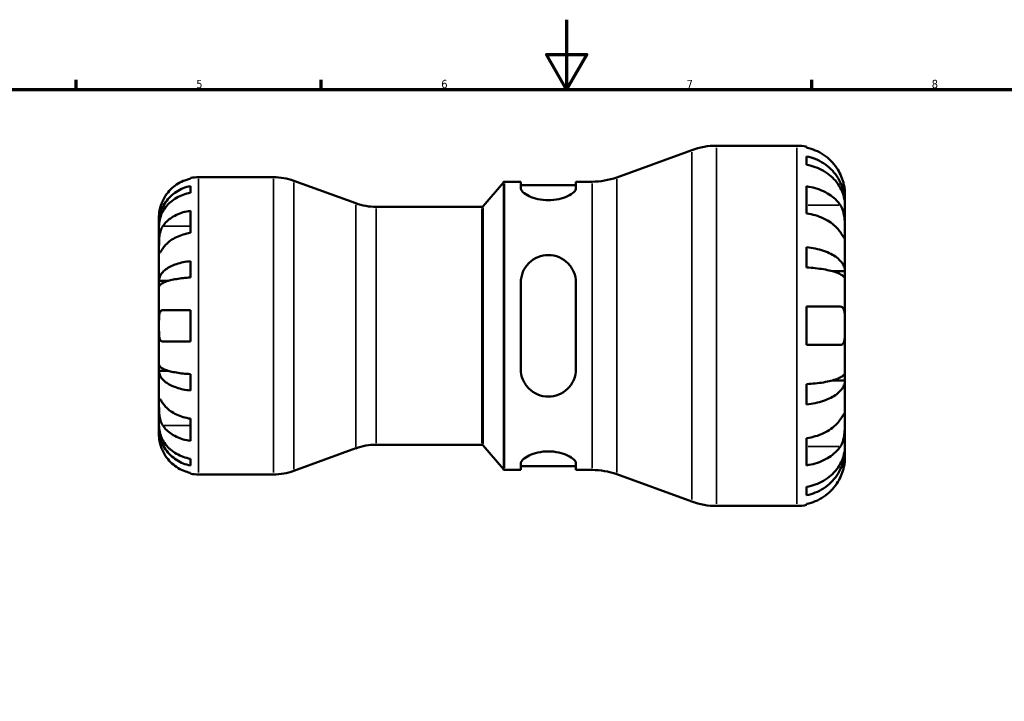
# Model space of a CAD drawing. Header units: millimetres. Extents: x 0 to 903, y -173 to 594.
# Tile 6 of 8: x 264 to 546, y 399 to 594. Entities that reach past the tile are written whole.
import ezdxf

# ---------------------------------------------------------------- set-up
doc = ezdxf.new("R2010")
doc.units = ezdxf.units.MM
for name, color, linetype, lineweight in [('Border (ANSI)', 7, 'Continuous', 70), ('Visible (ANSI)', 7, 'Continuous', 50), ('Visible Narrow (ANSI)', 7, 'Continuous', 35)]:
    doc.layers.add(name, color=color, linetype=linetype, lineweight=lineweight)
doc.styles.add('Note Text (ANSI)', font='tahoma.ttf')

# ---------------------------------------------------------------- blocks, each defined once
blk = doc.blocks.new('Borders Default Border')
at = {"layer": 'Border (ANSI)'}
for p, q in [((280.33, 574), (280.33, 576.8)), ((350.42, 574), (350.42, 576.8)), ((490.58, 574), (490.58, 576.8))]:
    blk.add_line(p, q, dxfattribs=at)
at = {"layer": 'Border (ANSI)', "flags": 128}
for points in [[(420.5, 594), (420.5, 574), (414.73, 584), (426.27, 584), (420.5, 574)], [(20, 20), (20, 574), (821, 574), (821, 20), (20, 20)]]:
    blk.add_lwpolyline(points, dxfattribs=at)
at = {"layer": 'Border (ANSI)', "color": 5, "true_color": 0x0000ff, "char_height": 2.4, "attachment_point": 7, "style": 'Note Text (ANSI)'}
for s, insert in [('5', (314.67, 574.35)), ('6', (384.69, 574.35)), ('7', (454.8, 574.4)), ('8', (524.84, 574.35))]:
    blk.add_mtext(s, dxfattribs=dict(at, insert=insert))

msp = doc.modelspace()

# ---------------------------------------------------------------- linework, layer by layer
at = {"layer": 'Visible (ANSI)'}
for p, q in [((463.35, 557.98), (486.33, 557.98)), ((489.07, 557.71), (489.07, 557.41)), ((434.83, 548.92), (456.3, 556.74)), ((489.07, 554.92), (489.07, 552.52)), ((313.03, 548.51), (313.03, 548.76)), ((315.28, 548.98), (336.74, 548.98)), ((313.03, 544.49), (313.03, 546.44)), ((360.27, 541.51), (342.55, 547.96)), ((396.68, 540.66), (402.43, 547.5)), ((402.81, 547.68), (407.42, 547.68)), ((407.42, 547.68), (407.42, 545.78)), ((407.42, 546.65), (423.17, 546.65)), ((423.17, 547.68), (427.78, 547.68)), ((423.17, 545.78), (423.17, 547.68)), ((489.07, 546.37), (489.07, 538.62)), ((500.03, 541.87), (500.03, 544.28)), ((366.09, 540.48), (396.3, 540.48)), ((500.03, 541.87), (499.99, 541.87)), ((500.03, 540.9), (500.03, 541.87)), ((500.03, 533.21), (500.03, 540.9)), ((304.03, 535.72), (304.03, 537.73)), ((313.03, 533.02), (313.03, 539.39)), ((304.03, 534.96), (304.03, 535.72)), ((304.03, 535.72), (304.07, 535.72)), ((304.03, 528.58), (304.03, 534.96)), ((500.03, 522.1), (500.03, 533.21)), ((489.07, 528.95), (489.07, 523.15)), ((304.03, 519.36), (304.03, 528.58)), ((313.03, 520.28), (313.03, 524.98)), ((500.03, 522.1), (496.43, 522.1)), ((500.03, 519.78), (500.03, 522.1)), ((304.03, 517.51), (304.03, 519.36)), ((304.03, 519.36), (306.76, 519.36)), ((407.42, 518.84), (407.42, 494.12)), ((423.17, 494.12), (423.17, 518.84)), ((500.03, 506.48), (500.03, 519.78)), ((304.03, 506.48), (304.03, 517.51)), ((305.1, 510.98), (313.03, 510.98)), ((313.03, 501.98), (313.03, 510.98)), ((489.07, 511.96), (489.07, 501)), ((489.07, 511.96), (498.73, 511.96)), ((304.03, 495.45), (304.03, 506.48)), ((500.03, 493.19), (500.03, 506.48)), ((313.03, 501.98), (305.1, 501.98)), ((498.73, 501), (489.07, 501)), ((304.03, 493.61), (304.03, 495.45)), ((304.03, 484.39), (304.03, 493.61)), ((304.03, 493.61), (306.76, 493.61)), ((313.03, 487.99), (313.03, 492.68)), ((500.03, 490.86), (500.03, 493.19)), ((489.07, 489.81), (489.07, 484.02)), ((500.03, 490.86), (496.43, 490.86)), ((500.03, 479.75), (500.03, 490.86)), ((304.03, 478.01), (304.03, 484.39)), ((313.03, 473.58), (313.03, 479.94)), ((500.03, 472.06), (500.03, 479.75)), ((304.03, 477.24), (304.03, 478.01)), ((304.03, 475.23), (304.03, 477.24)), ((304.03, 477.24), (304.07, 477.24)), ((489.07, 474.34), (489.07, 466.59)), ((360.27, 471.46), (342.55, 465.01)), ((366.09, 472.48), (396.3, 472.48)), ((396.68, 472.3), (402.43, 465.46)), ((500.03, 471.1), (499.99, 471.1)), ((500.03, 471.1), (500.03, 472.06)), ((500.03, 468.68), (500.03, 471.1)), ((313.03, 466.53), (313.03, 468.47)), ((407.42, 467.18), (407.42, 465.28)), ((423.17, 465.28), (423.17, 467.18)), ((313.03, 464.21), (313.03, 464.45)), ((402.81, 465.28), (407.42, 465.28)), ((407.42, 466.31), (423.17, 466.31)), ((423.17, 465.28), (427.78, 465.28)), ((315.28, 463.98), (336.74, 463.98)), ((434.83, 464.04), (456.3, 456.22)), ((489.07, 460.45), (489.07, 458.05)), ((463.35, 454.98), (486.33, 454.98)), ((489.07, 455.55), (489.07, 455.26))]:
    msp.add_line(p, q, dxfattribs=at)
for centre, radius, start, end in [((463.35, 537.38), 20.6, 90, 110), ((486.33, 544.28), 13.7, 78.463, 90), ((315.28, 537.73), 11.25, 90, 101.537), ((336.74, 531.98), 17, 70, 90), ((427.78, 568.28), 20.6, 270, 290), ((402.81, 547.18), 0.5, 90, 140), ((366.09, 557.48), 17, 250, 270), ((396.3, 540.98), 0.5, 270, 320), ((366.09, 455.48), 17, 90, 110), ((396.3, 471.98), 0.5, 40, 90), ((336.74, 480.98), 17, 270, 290), ((402.81, 465.78), 0.5, 220, 270), ((427.78, 444.68), 20.6, 70, 90), ((315.28, 475.23), 11.25, 258.463, 270), ((463.35, 475.58), 20.6, 250, 270), ((486.33, 468.68), 13.7, 270, 281.537)]:
    msp.add_arc(centre, radius, start, end, dxfattribs=at)
for points, knots in [([(498.73, 549.76), (498.45, 550.37), (498.11, 550.99), (497.2, 552.35), (496.61, 553.07), (495.41, 554.27), (494.7, 554.86), (493.17, 555.89), (492.35, 556.32), (490.81, 556.96), (489.95, 557.23), (489.07, 557.41)], [6.701462, 6.701462, 6.701462, 6.701462, 6.895459, 6.895459, 7.150461, 7.150461, 7.404248, 7.404248, 7.658035, 7.658035, 7.904209, 7.904209, 7.904209, 7.904209]), ([(489.07, 554.92), (489.95, 554.74), (490.81, 554.48), (492.35, 553.86), (493.17, 553.45), (494.7, 552.45), (495.42, 551.88), (496.61, 550.72), (497.21, 550.02), (498.23, 548.53), (498.66, 547.74), (499.31, 546.22), (499.59, 545.35), (499.95, 543.59), (500.03, 542.69), (500.03, 541.87)], [0.259915, 0.259915, 0.259915, 0.259915, 0.506624, 0.506624, 0.760331, 0.760331, 1.014038, 1.014038, 1.268393, 1.268393, 1.522747, 1.522747, 1.778036, 1.778036, 2.033325, 2.033325, 2.033325, 2.033325]), ([(500.03, 540.9), (500.03, 541.64), (499.95, 542.44), (499.59, 544.01), (499.31, 544.77), (498.66, 546.13), (498.23, 546.84), (497.21, 548.16), (496.61, 548.78), (495.42, 549.81), (494.7, 550.32), (493.17, 551.21), (492.35, 551.58), (490.81, 552.13), (489.95, 552.36), (489.07, 552.52)], [6.108021, 6.108021, 6.108021, 6.108021, 6.36331, 6.36331, 6.618599, 6.618599, 6.872954, 6.872954, 7.127308, 7.127308, 7.381015, 7.381015, 7.634722, 7.634722, 7.881432, 7.881432, 7.881432, 7.881432]), ([(500.03, 544.28), (500.03, 544.28), (500.03, 544.35), (500.03, 544.61), (500.02, 544.83), (499.97, 545.48), (499.92, 545.97), (499.73, 546.9), (499.63, 547.3), (499.42, 548.04), (499.31, 548.36), (499.06, 549.03), (498.92, 549.37), (498.75, 549.72), (498.74, 549.74), (498.73, 549.76)], [-3.8069636, -3.8069636, -3.8069636, -3.8069636, -3.6614952, -3.6614952, -3.5009101, -3.5009101, -3.2876159, -3.2876159, -3.1467889, -3.1467889, -3.0396524, -3.0396524, -2.9271291, -2.9271291, -2.9205248, -2.9205248, -2.9205248, -2.9205248]), ([(304.03, 535.72), (304.03, 536.4), (304.1, 537.14), (304.4, 538.58), (304.63, 539.29), (305.16, 540.54), (305.51, 541.2), (306.36, 542.42), (306.84, 542.99), (307.83, 543.94), (308.41, 544.41), (309.67, 545.23), (310.34, 545.57), (311.61, 546.08), (312.31, 546.3), (313.03, 546.44)], [5.016117, 5.016117, 5.016117, 5.016117, 5.225788, 5.225788, 5.435459, 5.435459, 5.644344, 5.644344, 5.853229, 5.853229, 6.061567, 6.061567, 6.269906, 6.269906, 6.472482, 6.472482, 6.472482, 6.472482]), ([(313.03, 548.51), (312.31, 548.37), (311.61, 548.14), (310.35, 547.62), (309.67, 547.27), (308.42, 546.42), (307.83, 545.93), (306.85, 544.95), (306.36, 544.36), (305.62, 543.24), (305.33, 542.73), (305.1, 542.23)], [0.2134384, 0.2134384, 0.2134384, 0.2134384, 0.4155998, 0.4155998, 0.6240004, 0.6240004, 0.8324011, 0.8324011, 1.0417882, 1.0417882, 1.2012424, 1.2012424, 1.2012424, 1.2012424]), ([(489.07, 546.37), (489.95, 546.24), (490.81, 546.05), (492.35, 545.6), (493.17, 545.29), (494.7, 544.57), (495.41, 544.15), (496.61, 543.3), (497.2, 542.79), (498.11, 541.83), (498.45, 541.39), (498.73, 540.96)], [0.259921, 0.259921, 0.259921, 0.259921, 0.506095, 0.506095, 0.759882, 0.759882, 1.013669, 1.013669, 1.268671, 1.268671, 1.462668, 1.462668, 1.462668, 1.462668]), ([(313.03, 544.49), (312.31, 544.37), (311.61, 544.18), (310.34, 543.72), (309.67, 543.42), (308.41, 542.69), (307.83, 542.27), (306.84, 541.42), (306.36, 540.92), (305.51, 539.83), (305.16, 539.25), (304.63, 538.13), (304.4, 537.5), (304.1, 536.22), (304.03, 535.56), (304.03, 534.96)], [0.213434, 0.213434, 0.213434, 0.213434, 0.41601, 0.41601, 0.624348, 0.624348, 0.832687, 0.832687, 1.041572, 1.041572, 1.250457, 1.250457, 1.460128, 1.460128, 1.669799, 1.669799, 1.669799, 1.669799]), ([(423.17, 545.78), (423.17, 545.46), (422.96, 545.08), (422.13, 544.28), (421.5, 543.88), (420.1, 543.22), (419.24, 542.91), (417.34, 542.49), (416.29, 542.37), (414.3, 542.37), (413.25, 542.49), (411.35, 542.91), (410.49, 543.22), (409.09, 543.88), (408.46, 544.28), (407.63, 545.08), (407.42, 545.46), (407.42, 545.78)], [1.202621, 1.202621, 1.202621, 1.202621, 1.523562, 1.523562, 1.844502, 1.844502, 2.142598, 2.142598, 2.440693, 2.440693, 2.738789, 2.738789, 3.036885, 3.036885, 3.357825, 3.357825, 3.678765, 3.678765, 3.678765, 3.678765]), ([(305.1, 542.23), (305.03, 542.08), (304.96, 541.92), (304.78, 541.5), (304.68, 541.24), (304.5, 540.69), (304.41, 540.4), (304.24, 539.71), (304.17, 539.33), (304.07, 538.61), (304.05, 538.3), (304.03, 537.85), (304.03, 537.73), (304.03, 537.73)], [-0.7196887, -0.7196887, -0.7196887, -0.7196887, -0.6691335, -0.6691335, -0.5844829, -0.5844829, -0.490085, -0.490085, -0.3476599, -0.3476599, -0.1782767, -0.1782767, 0, 0, 0, 0]), ([(498.73, 540.96), (498.81, 540.85), (498.88, 540.74), (499.09, 540.35), (499.22, 540.06), (499.47, 539.41), (499.57, 539.05), (499.78, 538.14), (499.87, 537.58), (499.99, 536.32), (500.01, 535.64), (500.04, 534.33), (500.03, 533.72), (500.03, 533.21)], [-0.8825882, -0.8825882, -0.8825882, -0.8825882, -0.8313188, -0.8313188, -0.7175115, -0.7175115, -0.5966372, -0.5966372, -0.4253706, -0.4253706, -0.2174497, -0.2174497, 0, 0, 0, 0]), ([(305.1, 534.94), (305.33, 535.29), (305.61, 535.65), (306.35, 536.44), (306.84, 536.85), (307.82, 537.55), (308.4, 537.9), (309.66, 538.5), (310.34, 538.75), (311.61, 539.12), (312.31, 539.28), (313.03, 539.39)], [5.5022787, 5.5022787, 5.5022787, 5.5022787, 5.6605066, 5.6605066, 5.8694902, 5.8694902, 6.0782986, 6.0782986, 6.287107, 6.287107, 6.4900614, 6.4900614, 6.4900614, 6.4900614]), ([(498.73, 533.21), (498.45, 533.64), (498.11, 534.08), (497.2, 535.04), (496.61, 535.55), (495.41, 536.4), (494.7, 536.82), (493.17, 537.54), (492.35, 537.85), (490.81, 538.3), (489.95, 538.49), (489.07, 538.62)], [6.701462, 6.701462, 6.701462, 6.701462, 6.895459, 6.895459, 7.150461, 7.150461, 7.404248, 7.404248, 7.658035, 7.658035, 7.904209, 7.904209, 7.904209, 7.904209]), ([(304.03, 528.58), (304.03, 528.82), (304.03, 529.09), (304.04, 529.69), (304.04, 530.02), (304.06, 530.83), (304.08, 531.32), (304.18, 532.27), (304.26, 532.72), (304.44, 533.46), (304.52, 533.74), (304.73, 534.27), (304.84, 534.5), (305.01, 534.8), (305.05, 534.87), (305.1, 534.94)], [0, 0, 0, 0, 0.1023049, 0.1023049, 0.2116531, 0.2116531, 0.3586874, 0.3586874, 0.4986154, 0.4986154, 0.596139, 0.596139, 0.690343, 0.690343, 0.7235503, 0.7235503, 0.7235503, 0.7235503]), ([(313.03, 533.02), (312.31, 532.92), (311.61, 532.76), (310.35, 532.39), (309.67, 532.14), (308.42, 531.54), (307.83, 531.2), (306.85, 530.5), (306.36, 530.08), (305.62, 529.29), (305.33, 528.93), (305.1, 528.58)], [0.2134384, 0.2134384, 0.2134384, 0.2134384, 0.4155998, 0.4155998, 0.6240004, 0.6240004, 0.8324011, 0.8324011, 1.0417882, 1.0417882, 1.2012424, 1.2012424, 1.2012424, 1.2012424]), ([(500.03, 533.21), (500.03, 532.92), (500.03, 532.66), (500.03, 532.2), (500.03, 532.02), (500, 531.69), (499.97, 531.6), (499.85, 531.61), (499.76, 531.7), (499.55, 531.99), (499.44, 532.15), (499.19, 532.52), (499.05, 532.73), (498.85, 533.04), (498.79, 533.12), (498.73, 533.21)], [0, 0, 0, 0, 0.1244062, 0.1244062, 0.2573758, 0.2573758, 0.4364064, 0.4364064, 0.6067469, 0.6067469, 0.7254747, 0.7254747, 0.8401791, 0.8401791, 0.8811518, 0.8811518, 0.8811518, 0.8811518]), ([(489.07, 528.95), (489.95, 528.85), (490.81, 528.72), (492.35, 528.39), (493.17, 528.17), (494.7, 527.65), (495.42, 527.35), (496.61, 526.74), (497.21, 526.38), (498.23, 525.6), (498.66, 525.18), (499.31, 524.38), (499.59, 523.93), (499.95, 523.01), (500.03, 522.54), (500.03, 522.1)], [0.259915, 0.259915, 0.259915, 0.259915, 0.506624, 0.506624, 0.760331, 0.760331, 1.014038, 1.014038, 1.268393, 1.268393, 1.522747, 1.522747, 1.778036, 1.778036, 2.033325, 2.033325, 2.033325, 2.033325]), ([(305.1, 528.58), (305.04, 528.49), (304.99, 528.4), (304.81, 528.14), (304.7, 527.97), (304.5, 527.67), (304.41, 527.55), (304.24, 527.32), (304.17, 527.26), (304.07, 527.27), (304.05, 527.38), (304.03, 527.83), (304.03, 528.16), (304.03, 528.58)], [-0.7247441, -0.7247441, -0.7247441, -0.7247441, -0.6829269, -0.6829269, -0.5894676, -0.5894676, -0.4901439, -0.4901439, -0.3493352, -0.3493352, -0.178565, -0.178565, 0, 0, 0, 0]), ([(407.42, 518.84), (407.42, 519.86), (407.63, 520.94), (408.46, 522.9), (409.09, 523.79), (410.49, 525.15), (411.35, 525.74), (413.25, 526.52), (414.3, 526.72), (415.3, 526.72), (416.31, 526.72), (417.38, 526.51), (419.32, 525.69), (420.18, 525.09), (421.57, 523.71), (422.17, 522.83), (422.97, 520.9), (423.17, 519.84), (423.17, 518.84)], [-1.238072, -1.238072, -1.238072, -1.238072, -0.917132, -0.917132, -0.596191, -0.596191, -0.298096, -0.298096, 0, 0, 0, 0.304706, 0.304706, 0.609413, 0.609413, 0.923783, 0.923783, 1.238154, 1.238154, 1.238154, 1.238154]), ([(304.03, 519.36), (304.03, 519.71), (304.1, 520.1), (304.4, 520.86), (304.63, 521.23), (305.16, 521.89), (305.51, 522.23), (306.36, 522.87), (306.84, 523.17), (307.83, 523.67), (308.41, 523.92), (309.67, 524.34), (310.34, 524.52), (311.61, 524.79), (312.31, 524.9), (313.03, 524.98)], [5.016117, 5.016117, 5.016117, 5.016117, 5.225788, 5.225788, 5.435459, 5.435459, 5.644344, 5.644344, 5.853229, 5.853229, 6.061567, 6.061567, 6.269906, 6.269906, 6.472482, 6.472482, 6.472482, 6.472482]), ([(500.03, 519.78), (500.03, 519.99), (499.95, 520.22), (499.59, 520.68), (499.31, 520.9), (498.66, 521.29), (498.23, 521.5), (497.21, 521.88), (496.61, 522.06), (495.42, 522.36), (494.7, 522.51), (493.17, 522.77), (492.35, 522.88), (490.81, 523.04), (489.95, 523.11), (489.07, 523.15)], [6.108021, 6.108021, 6.108021, 6.108021, 6.36331, 6.36331, 6.618599, 6.618599, 6.872954, 6.872954, 7.127308, 7.127308, 7.381015, 7.381015, 7.634722, 7.634722, 7.881432, 7.881432, 7.881432, 7.881432]), ([(313.03, 520.28), (312.31, 520.25), (311.61, 520.19), (310.34, 520.06), (309.67, 519.97), (308.41, 519.76), (307.83, 519.64), (306.84, 519.39), (306.36, 519.24), (305.51, 518.93), (305.16, 518.76), (304.63, 518.43), (304.4, 518.25), (304.1, 517.88), (304.03, 517.69), (304.03, 517.51)], [0.213434, 0.213434, 0.213434, 0.213434, 0.41601, 0.41601, 0.624348, 0.624348, 0.832687, 0.832687, 1.041572, 1.041572, 1.250457, 1.250457, 1.460128, 1.460128, 1.669799, 1.669799, 1.669799, 1.669799]), ([(304.03, 506.48), (304.03, 506.88), (304.03, 507.28), (304.04, 508.1), (304.04, 508.5), (304.08, 509.37), (304.13, 509.79), (304.29, 510.35), (304.36, 510.53), (304.54, 510.76), (304.63, 510.84), (304.84, 510.95), (304.95, 510.98), (305.09, 510.98), (305.09, 510.98), (305.1, 510.98)], [-3.126213, -3.126213, -3.126213, -3.126213, -3.0059213, -3.0059213, -2.8729567, -2.8729567, -2.6978937, -2.6978937, -2.583387, -2.583387, -2.4954757, -2.4954757, -2.4031024, -2.4031024, -2.3983168, -2.3983168, -2.3983168, -2.3983168]), ([(498.73, 511.96), (498.85, 511.96), (498.96, 511.94), (499.17, 511.87), (499.27, 511.82), (499.46, 511.65), (499.55, 511.53), (499.77, 511.1), (499.87, 510.73), (499.99, 509.8), (500.01, 509.22), (500.04, 507.92), (500.03, 507.21), (500.03, 506.48)], [-0.8875052, -0.8875052, -0.8875052, -0.8875052, -0.8017306, -0.8017306, -0.7174906, -0.7174906, -0.6120124, -0.6120124, -0.4235191, -0.4235191, -0.2176208, -0.2176208, 0, 0, 0, 0]), ([(305.1, 501.98), (305.03, 501.98), (304.96, 501.99), (304.78, 502.03), (304.68, 502.09), (304.5, 502.25), (304.41, 502.36), (304.24, 502.72), (304.17, 503.01), (304.07, 503.75), (304.05, 504.23), (304.03, 505.3), (304.03, 505.89), (304.03, 506.48)], [-0.7196887, -0.7196887, -0.7196887, -0.7196887, -0.6691335, -0.6691335, -0.5844829, -0.5844829, -0.490085, -0.490085, -0.3476599, -0.3476599, -0.1782767, -0.1782767, 0, 0, 0, 0]), ([(500.03, 506.48), (500.03, 505.97), (500.03, 505.47), (500.03, 504.39), (500.02, 503.83), (499.96, 502.86), (499.91, 502.46), (499.75, 501.83), (499.65, 501.59), (499.44, 501.3), (499.35, 501.21), (499.16, 501.09), (499.06, 501.05), (498.88, 501.01), (498.81, 501), (498.73, 501)], [0, 0, 0, 0, 0.1523969, 0.1523969, 0.3375112, 0.3375112, 0.5056419, 0.5056419, 0.6517024, 0.6517024, 0.7431084, 0.7431084, 0.8255616, 0.8255616, 0.8775474, 0.8775474, 0.8775474, 0.8775474]), ([(304.03, 495.45), (304.03, 495.28), (304.1, 495.09), (304.4, 494.71), (304.63, 494.53), (305.16, 494.21), (305.51, 494.04), (306.35, 493.72), (306.84, 493.58), (307.82, 493.33), (308.4, 493.21), (309.66, 493), (310.34, 492.91), (311.61, 492.77), (312.31, 492.72), (313.03, 492.68)], [5.016117, 5.016117, 5.016117, 5.016117, 5.225562, 5.225562, 5.435008, 5.435008, 5.643669, 5.643669, 5.85233, 5.85233, 6.060893, 6.060893, 6.269457, 6.269457, 6.472473, 6.472473, 6.472473, 6.472473]), ([(313.03, 487.99), (312.31, 488.06), (311.61, 488.17), (310.34, 488.44), (309.67, 488.62), (308.41, 489.05), (307.83, 489.3), (306.84, 489.8), (306.36, 490.09), (305.51, 490.74), (305.16, 491.08), (304.63, 491.73), (304.4, 492.1), (304.1, 492.86), (304.03, 493.25), (304.03, 493.61)], [0.213434, 0.213434, 0.213434, 0.213434, 0.41601, 0.41601, 0.624348, 0.624348, 0.832687, 0.832687, 1.041572, 1.041572, 1.250457, 1.250457, 1.460128, 1.460128, 1.669799, 1.669799, 1.669799, 1.669799]), ([(423.17, 494.12), (423.17, 493.1), (422.96, 492.03), (422.13, 490.06), (421.5, 489.17), (420.1, 487.81), (419.24, 487.23), (417.34, 486.45), (416.29, 486.25), (414.28, 486.25), (413.21, 486.46), (411.28, 487.27), (410.41, 487.87), (409.03, 489.26), (408.42, 490.14), (407.62, 492.07), (407.42, 493.12), (407.42, 494.12)], [1.202621, 1.202621, 1.202621, 1.202621, 1.523562, 1.523562, 1.844502, 1.844502, 2.142598, 2.142598, 2.440693, 2.440693, 2.7454, 2.7454, 3.050106, 3.050106, 3.364477, 3.364477, 3.678847, 3.678847, 3.678847, 3.678847]), ([(489.07, 489.81), (489.95, 489.86), (490.81, 489.93), (492.35, 490.09), (493.17, 490.19), (494.7, 490.45), (495.42, 490.6), (496.61, 490.9), (497.21, 491.08), (498.23, 491.46), (498.66, 491.67), (499.31, 492.06), (499.59, 492.29), (499.95, 492.74), (500.03, 492.98), (500.03, 493.19)], [0.259915, 0.259915, 0.259915, 0.259915, 0.506624, 0.506624, 0.760331, 0.760331, 1.014038, 1.014038, 1.268393, 1.268393, 1.522747, 1.522747, 1.778036, 1.778036, 2.033325, 2.033325, 2.033325, 2.033325]), ([(500.03, 490.86), (500.03, 490.43), (499.95, 489.96), (499.59, 489.03), (499.31, 488.58), (498.66, 487.78), (498.23, 487.37), (497.21, 486.59), (496.61, 486.22), (495.42, 485.61), (494.7, 485.31), (493.17, 484.79), (492.35, 484.57), (490.81, 484.25), (489.95, 484.11), (489.07, 484.02)], [6.108021, 6.108021, 6.108021, 6.108021, 6.36331, 6.36331, 6.618599, 6.618599, 6.872953, 6.872953, 7.127308, 7.127308, 7.381015, 7.381015, 7.634722, 7.634722, 7.881432, 7.881432, 7.881432, 7.881432]), ([(304.03, 484.39), (304.03, 484.63), (304.03, 484.84), (304.04, 485.21), (304.04, 485.37), (304.06, 485.63), (304.08, 485.71), (304.18, 485.7), (304.26, 485.62), (304.44, 485.38), (304.52, 485.26), (304.73, 484.95), (304.84, 484.78), (305.01, 484.53), (305.05, 484.46), (305.1, 484.39)], [0, 0, 0, 0, 0.1023049, 0.1023049, 0.2116531, 0.2116531, 0.3586874, 0.3586874, 0.4986154, 0.4986154, 0.596139, 0.596139, 0.690343, 0.690343, 0.7235503, 0.7235503, 0.7235503, 0.7235503]), ([(305.1, 478.02), (305.04, 478.11), (304.99, 478.2), (304.81, 478.52), (304.7, 478.76), (304.5, 479.3), (304.41, 479.59), (304.24, 480.34), (304.17, 480.8), (304.07, 481.83), (304.05, 482.39), (304.03, 483.46), (304.03, 483.96), (304.03, 484.39)], [-0.7247441, -0.7247441, -0.7247441, -0.7247441, -0.6829269, -0.6829269, -0.5894676, -0.5894676, -0.4901439, -0.4901439, -0.3493352, -0.3493352, -0.178565, -0.178565, 0, 0, 0, 0]), ([(305.1, 484.39), (305.33, 484.03), (305.62, 483.67), (306.36, 482.88), (306.85, 482.47), (307.83, 481.77), (308.42, 481.42), (309.67, 480.83), (310.35, 480.58), (311.61, 480.2), (312.31, 480.05), (313.03, 479.94)], [5.5022719, 5.5022719, 5.5022719, 5.5022719, 5.6617261, 5.6617261, 5.8711132, 5.8711132, 6.0795138, 6.0795138, 6.2879145, 6.2879145, 6.4900758, 6.4900758, 6.4900758, 6.4900758]), ([(498.73, 479.75), (498.81, 479.86), (498.88, 479.97), (499.09, 480.29), (499.22, 480.5), (499.47, 480.86), (499.57, 481.01), (499.78, 481.29), (499.87, 481.37), (499.99, 481.35), (500.01, 481.21), (500.04, 480.67), (500.03, 480.27), (500.03, 479.75)], [-0.8825882, -0.8825882, -0.8825882, -0.8825882, -0.8313188, -0.8313188, -0.7175115, -0.7175115, -0.5966372, -0.5966372, -0.4253706, -0.4253706, -0.2174497, -0.2174497, 0, 0, 0, 0]), ([(489.07, 474.34), (489.95, 474.47), (490.81, 474.66), (492.35, 475.12), (493.17, 475.42), (494.7, 476.15), (495.41, 476.57), (496.61, 477.42), (497.2, 477.93), (498.11, 478.89), (498.45, 479.32), (498.73, 479.75)], [0.259921, 0.259921, 0.259921, 0.259921, 0.506095, 0.506095, 0.759882, 0.759882, 1.013669, 1.013669, 1.268671, 1.268671, 1.462668, 1.462668, 1.462668, 1.462668]), ([(500.03, 479.75), (500.03, 479.46), (500.03, 479.13), (500.03, 478.41), (500.03, 478), (500, 477.02), (499.97, 476.43), (499.85, 475.27), (499.76, 474.71), (499.55, 473.82), (499.44, 473.47), (499.19, 472.83), (499.05, 472.54), (498.85, 472.18), (498.79, 472.09), (498.73, 472)], [0, 0, 0, 0, 0.1244062, 0.1244062, 0.2573758, 0.2573758, 0.4364064, 0.4364064, 0.6067469, 0.6067469, 0.7254747, 0.7254747, 0.8401791, 0.8401791, 0.8811518, 0.8811518, 0.8811518, 0.8811518]), ([(304.03, 478.01), (304.03, 477.41), (304.1, 476.75), (304.4, 475.46), (304.63, 474.83), (305.16, 473.72), (305.51, 473.14), (306.36, 472.05), (306.84, 471.54), (307.83, 470.69), (308.41, 470.27), (309.67, 469.55), (310.34, 469.24), (311.61, 468.79), (312.31, 468.6), (313.03, 468.47)], [5.016117, 5.016117, 5.016117, 5.016117, 5.225788, 5.225788, 5.435459, 5.435459, 5.644344, 5.644344, 5.853229, 5.853229, 6.061567, 6.061567, 6.269906, 6.269906, 6.472482, 6.472482, 6.472482, 6.472482]), ([(313.03, 466.53), (312.31, 466.67), (311.61, 466.88), (310.34, 467.39), (309.67, 467.73), (308.41, 468.55), (307.83, 469.02), (306.84, 469.98), (306.36, 470.54), (305.51, 471.77), (305.16, 472.42), (304.63, 473.67), (304.4, 474.38), (304.1, 475.83), (304.03, 476.57), (304.03, 477.24)], [0.213434, 0.213434, 0.213434, 0.213434, 0.41601, 0.41601, 0.624348, 0.624348, 0.832687, 0.832687, 1.041572, 1.041572, 1.250457, 1.250457, 1.460128, 1.460128, 1.669799, 1.669799, 1.669799, 1.669799]), ([(313.03, 473.58), (312.31, 473.68), (311.61, 473.84), (310.34, 474.21), (309.66, 474.47), (308.4, 475.07), (307.82, 475.41), (306.84, 476.11), (306.35, 476.53), (305.61, 477.31), (305.33, 477.67), (305.1, 478.02)], [0.213454, 0.213454, 0.213454, 0.213454, 0.4164085, 0.4164085, 0.6252168, 0.6252168, 0.8340252, 0.8340252, 1.0430088, 1.0430088, 1.2012367, 1.2012367, 1.2012367, 1.2012367]), ([(304.03, 475.23), (304.03, 475.23), (304.03, 475.17), (304.04, 474.92), (304.05, 474.7), (304.1, 474.14), (304.14, 473.82), (304.27, 473.14), (304.35, 472.8), (304.52, 472.21), (304.6, 471.98), (304.76, 471.54), (304.84, 471.33), (304.98, 470.99), (305.04, 470.86), (305.1, 470.73)], [0, 0, 0, 0, 0.1255823, 0.1255823, 0.2775869, 0.2775869, 0.4156583, 0.4156583, 0.5355886, 0.5355886, 0.6106285, 0.6106285, 0.6783071, 0.6783071, 0.7205994, 0.7205994, 0.7205994, 0.7205994]), ([(305.1, 470.73), (305.33, 470.23), (305.62, 469.72), (306.36, 468.61), (306.85, 468.02), (307.83, 467.03), (308.42, 466.54), (309.67, 465.7), (310.35, 465.34), (311.61, 464.82), (312.31, 464.6), (313.03, 464.45)], [5.5022719, 5.5022719, 5.5022719, 5.5022719, 5.6617261, 5.6617261, 5.8711132, 5.8711132, 6.0795138, 6.0795138, 6.2879145, 6.2879145, 6.4900758, 6.4900758, 6.4900758, 6.4900758]), ([(407.42, 467.18), (407.42, 467.5), (407.63, 467.89), (408.46, 468.68), (409.09, 469.09), (410.49, 469.75), (411.35, 470.05), (413.25, 470.48), (414.3, 470.59), (415.3, 470.59), (416.29, 470.59), (417.34, 470.48), (419.24, 470.05), (420.1, 469.75), (421.5, 469.09), (422.13, 468.68), (422.96, 467.89), (423.17, 467.5), (423.17, 467.18)], [-1.238072, -1.238072, -1.238072, -1.238072, -0.917132, -0.917132, -0.596191, -0.596191, -0.298096, -0.298096, 0, 0, 0, 0.298096, 0.298096, 0.596191, 0.596191, 0.917132, 0.917132, 1.238072, 1.238072, 1.238072, 1.238072]), ([(489.07, 460.45), (489.95, 460.6), (490.81, 460.84), (492.35, 461.39), (493.17, 461.76), (494.7, 462.64), (495.42, 463.15), (496.61, 464.19), (497.21, 464.8), (498.23, 466.13), (498.66, 466.84), (499.31, 468.19), (499.59, 468.96), (499.95, 470.53), (500.03, 471.33), (500.03, 472.06)], [0.259915, 0.259915, 0.259915, 0.259915, 0.506624, 0.506624, 0.760331, 0.760331, 1.014038, 1.014038, 1.268393, 1.268393, 1.522747, 1.522747, 1.778036, 1.778036, 2.033325, 2.033325, 2.033325, 2.033325]), ([(498.73, 472), (498.45, 471.57), (498.11, 471.14), (497.2, 470.18), (496.61, 469.67), (495.41, 468.82), (494.7, 468.4), (493.17, 467.67), (492.35, 467.37), (490.81, 466.91), (489.95, 466.72), (489.07, 466.59)], [6.701463, 6.701463, 6.701463, 6.701463, 6.895461, 6.895461, 7.150463, 7.150463, 7.404249, 7.404249, 7.658036, 7.658036, 7.904211, 7.904211, 7.904211, 7.904211]), ([(500.03, 471.1), (500.03, 470.27), (499.95, 469.37), (499.59, 467.61), (499.31, 466.75), (498.66, 465.23), (498.23, 464.43), (497.21, 462.94), (496.61, 462.25), (495.42, 461.09), (494.7, 460.51), (493.17, 459.52), (492.35, 459.1), (490.81, 458.48), (489.95, 458.22), (489.07, 458.05)], [6.108021, 6.108021, 6.108021, 6.108021, 6.36331, 6.36331, 6.618599, 6.618599, 6.872954, 6.872954, 7.127308, 7.127308, 7.381015, 7.381015, 7.634722, 7.634722, 7.881432, 7.881432, 7.881432, 7.881432]), ([(498.73, 463.2), (498.82, 463.39), (498.91, 463.58), (499.12, 464.1), (499.24, 464.42), (499.47, 465.09), (499.57, 465.44), (499.78, 466.27), (499.87, 466.73), (499.99, 467.61), (500.01, 467.99), (500.04, 468.54), (500.03, 468.68), (500.03, 468.68)], [-0.8764491, -0.8764491, -0.8764491, -0.8764491, -0.8146322, -0.8146322, -0.7114626, -0.7114626, -0.5965347, -0.5965347, -0.4233389, -0.4233389, -0.2170999, -0.2170999, 0, 0, 0, 0]), ([(489.07, 455.55), (489.95, 455.73), (490.81, 456), (492.35, 456.64), (493.17, 457.07), (494.7, 458.1), (495.41, 458.7), (496.61, 459.9), (497.2, 460.62), (498.11, 461.98), (498.45, 462.59), (498.73, 463.2)], [0.259921, 0.259921, 0.259921, 0.259921, 0.506095, 0.506095, 0.759882, 0.759882, 1.013669, 1.013669, 1.268671, 1.268671, 1.462668, 1.462668, 1.462668, 1.462668])]:
    msp.add_open_spline(points, degree=3, knots=knots, dxfattribs=at)
at = {"layer": 'Visible Narrow (ANSI)'}
for p, q in [((463.35, 557.35), (463.35, 455.62)), ((486.33, 455.62), (486.33, 557.35)), ((456.3, 456.84), (456.3, 556.12)), ((315.28, 464.51), (315.28, 548.46)), ((336.74, 464.51), (336.74, 548.46)), ((342.55, 547.45), (342.55, 465.52)), ((402.43, 465.97), (402.43, 547)), ((402.81, 547.18), (402.81, 465.79)), ((427.78, 465.79), (427.78, 547.18)), ((434.83, 548.4), (434.83, 464.56)), ((360.27, 471.89), (360.27, 541.08)), ((396.68, 540.24), (396.68, 472.72)), ((498.25, 540.96), (489.56, 540.96)), ((366.09, 540.06), (366.09, 472.9)), ((396.3, 472.9), (396.3, 540.06)), ((305.5, 534.94), (312.64, 534.94)), ((305.5, 478.02), (312.64, 478.02)), ((498.25, 472), (489.56, 472))]:
    msp.add_line(p, q, dxfattribs=at)

# ---------------------------------------------------------------- block references
msp.add_blockref('Borders Default Border', (0, 0))

doc.saveas('drawing.dxf')
